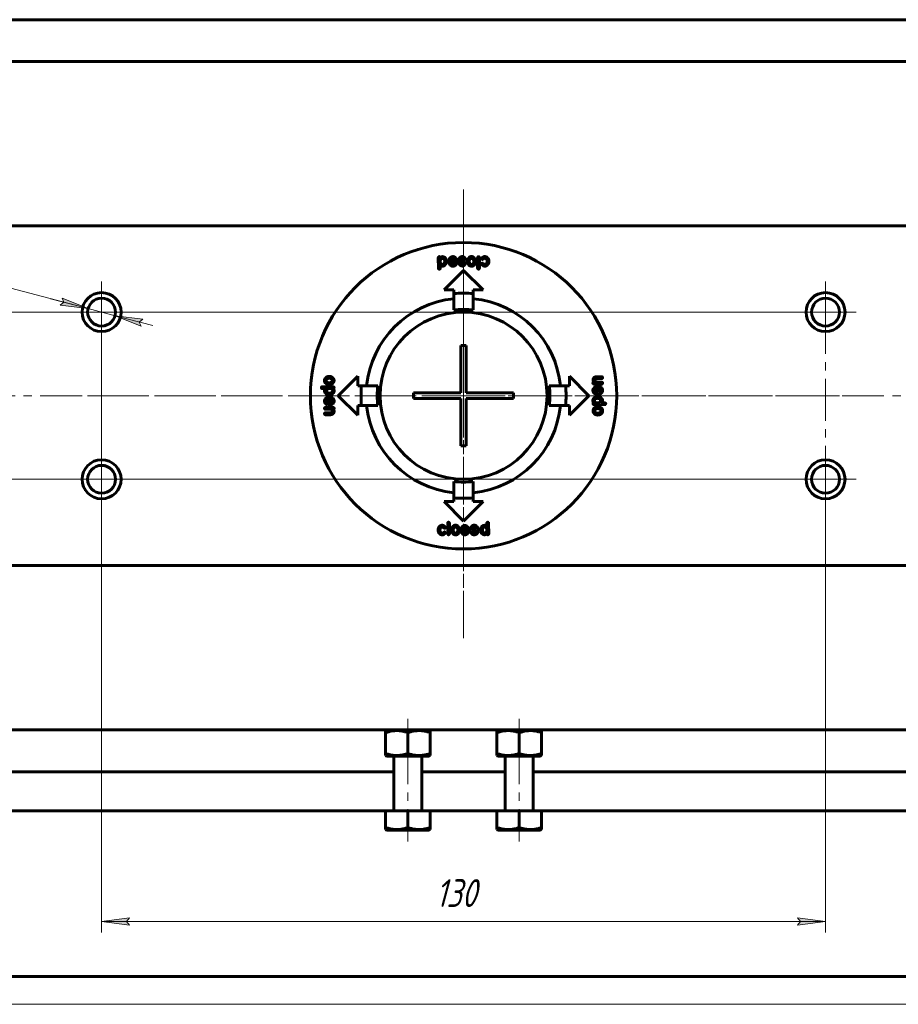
# Model space of a CAD drawing. Header units: millimetres. Extents: x 0 to 841, y 0 to 594.
# Tile 2 of 25: x 163 to 321, y 0 to 177. Entities that reach past the tile are written whole.
import ezdxf

# ---------------------------------------------------------------- set-up
doc = ezdxf.new("R2010")
doc.units = ezdxf.units.MM
for name, pattern in [('K5LT_AXLED', [12, 7.5, -1.5, 1.5, -1.5]), ('K5LT_BASIC', [0]), ('K5LT_THIN', [0])]:
    doc.linetypes.add(name, pattern=pattern)
doc.layers.add('Системный слой', color=7, linetype='Continuous')
doc.layers.add('Системный слой (1)', color=7, linetype='Continuous', true_color=0x6c6c6c)
doc.styles.add('KDIMTEXTSTYLE', font='txt', dxfattribs={"width": 0.96, "oblique": 15, "height": 5})
doc.styles.add('KTEXTSTYLE', font='txt', dxfattribs={"width": 0.96, "height": 5})
doc.dimstyles.new('KDIMSTYLE (1.00)', dxfattribs={"dimtxt": 5, "dimasz": 1, "dimexe": 2, "dimexo": 0, "dimgap": 1, "dimtad": 1, "dimtxsty": 'KDIMTEXTSTYLE', "dimsah": 1, "dimcen": 0, "dimdle": 1, "dimadec": 0, "dimazin": 0, "dimtfac": 0.667, "dimtmove": 0, "dimatfit": 3, "dimfxl": 1, "dimtvp": 1, "dimtolj": 1, "dimtzin": 0, "dimarcsym": 0})

# ---------------------------------------------------------------- blocks, each defined once
blk = doc.blocks.new('U35')
at = {"layer": 'Системный слой (1)', "color": 150, "linetype": 'K5LT_BASIC', "lineweight": 60, "true_color": 0x0080ff}
for p, q in [((248.99, 31.25), (252.79, 31.25)), ((252.79, 31.25), (256.59, 31.25))]:
    blk.add_line(p, q, dxfattribs=at)
blk = doc.blocks.new('U38')
at = {"layer": 'Системный слой (1)', "color": 150, "linetype": 'K5LT_BASIC', "lineweight": 60, "true_color": 0x0080ff}
for p, q in [((228.99, 44.55), (232.79, 44.55)), ((232.79, 44.55), (236.59, 44.55))]:
    blk.add_line(p, q, dxfattribs=at)
blk = doc.blocks.new('U39')
at = {"layer": 'Системный слой (1)', "color": 150, "linetype": 'K5LT_BASIC', "lineweight": 60, "true_color": 0x0080ff}
for p, q in [((248.99, 44.55), (252.79, 44.55)), ((252.79, 44.55), (256.59, 44.55))]:
    blk.add_line(p, q, dxfattribs=at)
blk = doc.blocks.new('U40')
at = {"layer": 'Системный слой (1)', "color": 150, "linetype": 'K5LT_BASIC', "lineweight": 60, "true_color": 0x0080ff}
for p, q in [((228.99, 31.25), (232.79, 31.25)), ((232.79, 31.25), (236.59, 31.25))]:
    blk.add_line(p, q, dxfattribs=at)
blk = doc.blocks.new('U41')
at = {"layer": 'Системный слой (1)', "color": 150, "linetype": 'K5LT_BASIC', "lineweight": 60, "true_color": 0x0080ff}
for p, q in [((228.79, 34.75), (122.39, 34.75)), ((248.79, 34.75), (236.79, 34.75)), ((363.19, 34.75), (256.79, 34.75))]:
    blk.add_line(p, q, dxfattribs=at)
blk = doc.blocks.new('U44')
at = {"layer": 'Системный слой (1)', "color": 150, "linetype": 'K5LT_BASIC', "lineweight": 60, "true_color": 0x0080ff}
for p, q in [((230.29, 41.75), (122.39, 41.75)), ((250.29, 41.75), (235.29, 41.75)), ((363.19, 41.75), (255.29, 41.75))]:
    blk.add_line(p, q, dxfattribs=at)
blk = doc.blocks.new('U51')
at = {"layer": 'Системный слой (1)', "color": 30, "linetype": 'K5LT_AXLED', "lineweight": 18, "true_color": 0xff8000}
for q in [(177.79, 126.25), (172.29, 94.25), (183.29, 94.25), (177.79, 88.75)]:
    blk.add_line((177.79, 94.25), q, dxfattribs=at)
blk = doc.blocks.new('U52')
at = {"layer": 'Системный слой (1)', "color": 30, "linetype": 'K5LT_AXLED', "lineweight": 18, "true_color": 0xff8000}
for q in [(177.79, 129.75), (172.29, 124.25), (259.79, 124.25), (177.79, 118.75)]:
    blk.add_line((177.79, 124.25), q, dxfattribs=at)
blk = doc.blocks.new('U53')
at = {"layer": 'Системный слой (1)', "color": 30, "linetype": 'K5LT_AXLED', "lineweight": 18, "true_color": 0xff8000}
for q in [(242.79, 146.25), (167.29, 109.25), (318.29, 109.25), (242.79, 65.75)]:
    blk.add_line((242.79, 109.25), q, dxfattribs=at)
blk = doc.blocks.new('U54')
at = {"layer": 'Системный слой (1)', "color": 30, "linetype": 'K5LT_AXLED', "lineweight": 18, "true_color": 0xff8000}
for q in [(307.79, 99.75), (225.79, 94.25), (313.29, 94.25), (307.79, 88.75)]:
    blk.add_line((307.79, 94.25), q, dxfattribs=at)
blk = doc.blocks.new('U55')
at = {"layer": 'Системный слой (1)', "color": 30, "linetype": 'K5LT_AXLED', "lineweight": 18, "true_color": 0xff8000}
for q in [(307.79, 129.75), (302.29, 124.25), (313.29, 124.25), (307.79, 92.25)]:
    blk.add_line((307.79, 124.25), q, dxfattribs=at)
blk = doc.blocks.new('D9')
at = {"layer": 'Системный слой (1)'}
for points in [[(175.37, 124.89), (170.7, 126.79), (171.02, 126.03), (170.37, 125.52)], [(184.56, 122.47), (185.21, 122.98), (180.21, 123.61), (184.88, 121.71)]]:
    blk.add_hatch(color=7, dxfattribs=at).paths.add_polyline_path(points)
at = {"layer": 'Системный слой (1)', "color": 7, "linetype": 'K5LT_THIN', "lineweight": 18}
for p, q in [((86.87, 148.15), (56.31, 148.15)), ((175.37, 124.89), (86.87, 148.15)), ((175.37, 124.89), (168.6, 126.67)), ((171.02, 126.03), (170.37, 125.52)), ((170.37, 125.52), (175.37, 124.89)), ((175.37, 124.89), (170.7, 126.79)), ((170.7, 126.79), (171.02, 126.03)), ((180.21, 123.61), (175.37, 124.89)), ((180.21, 123.61), (184.88, 121.71)), ((185.21, 122.98), (180.21, 123.61)), ((180.21, 123.61), (186.98, 121.83)), ((184.56, 122.47), (185.21, 122.98)), ((184.88, 121.71), (184.56, 122.47))]:
    blk.add_line(p, q, dxfattribs=at)
blk.add_wipeout([(58.31, 149.15), (58.31, 156.53), (83.81, 156.53), (83.81, 149.15)]).dxf.layer = 'Системный слой (1)'
at = {"layer": 'Системный слой (1)', "color": 7, "char_height": 5, "attachment_point": 1, "style": 'KTEXTSTYLE'}
for s, insert in [('\\fArial|b0|c204|p34;\\H5.0;\\W1.000;\\Q15;\\fGOST Type AU|b0|i0|c204|p34;\\Q15;\\W0.960;4 отв. ', (58.31, 155.74)), ('\\fArial|b0|c204|p34;\\H5.0;\\W1.000;\\Q15;\\fGOST Type AU|b0|i0|c204|p34;\\Q15;\\W0.960;M', (76.3, 155.74)), ('\\fArial|b0|c204|p34;\\H5.0;\\W1.000;\\Q15;\\fGOST Type AU|b0|i0|c204|p34;\\Q15;\\W0.960;5', (80.27, 155.74))]:
    blk.add_mtext(s, dxfattribs=dict(at, insert=insert))
blk = doc.blocks.new('KDIMARROW_01')
at = {"layer": 'Системный слой'}
blk.add_hatch(color=0, dxfattribs=at).paths.add_polyline_path([(0, 0), (-5, 0.66), (-4.5, 0), (-5, -0.66)])
at = {"layer": 'Системный слой', "color": 0, "linetype": 'K5LT_THIN', "lineweight": 18}
for p, q in [((-4.5, 0), (-5, 0.66)), ((-5, 0.66), (0, 0)), ((0, 0), (-5, -0.66)), ((-5, -0.66), (-4.5, 0))]:
    blk.add_line(p, q, dxfattribs=at)
at = {"layer": 'Системный слой (1)', "color": 0, "linetype": 'K5LT_THIN', "lineweight": 18}
blk.add_line((642.93, 279.59), (641.93, 279.59), dxfattribs=at)
blk = doc.blocks.new('D10')
at = {"layer": 'Системный слой (1)'}
for points in [[(80.15, 119.25), (79.49, 124.25), (78.83, 119.25), (79.49, 119.75)], [(79.49, 94.25), (80.15, 99.25), (79.49, 98.75), (78.83, 99.25)]]:
    blk.add_hatch(color=7, dxfattribs=at).paths.add_polyline_path(points)
at = {"layer": 'Системный слой (1)', "color": 7, "linetype": 'K5LT_THIN', "lineweight": 18}
for p, q in [((307.79, 124.25), (77.49, 124.25)), ((78.83, 119.25), (79.49, 124.25)), ((79.49, 124.25), (80.15, 119.25)), ((79.49, 124.25), (79.49, 94.25)), ((79.49, 119.75), (78.83, 119.25)), ((80.15, 119.25), (79.49, 119.75)), ((79.49, 94.25), (78.83, 99.25)), ((78.83, 99.25), (79.49, 98.75)), ((79.49, 98.75), (80.15, 99.25)), ((80.15, 99.25), (79.49, 94.25)), ((307.79, 94.25), (77.49, 94.25))]:
    blk.add_line(p, q, dxfattribs=at)
blk.add_wipeout([(78.49, 105.3), (71.11, 105.3), (71.11, 112.89), (78.49, 112.89)]).dxf.layer = 'Системный слой (1)'
at = {"layer": 'Системный слой (1)', "color": 7, "insert": (71.9, 105.3), "char_height": 5, "attachment_point": 1, "rotation": 90, "style": 'KTEXTSTYLE'}
blk.add_mtext('\\fArial|b0|c204|p34;\\H5.0;\\W1.000;\\Q15;\\fGOST Type AU|b0|i0|c204|p34;\\Q15;\\W0.960;30', dxfattribs=at)
blk = doc.blocks.new('D11')
at = {"layer": 'Системный слой (1)'}
for points in [[(177.79, 14.88), (182.79, 15.54), (182.29, 14.88), (182.79, 14.22)], [(307.79, 14.88), (302.79, 15.54), (303.29, 14.88), (302.79, 14.22)]]:
    blk.add_hatch(color=7, dxfattribs=at).paths.add_polyline_path(points)
at = {"layer": 'Системный слой (1)', "color": 7, "linetype": 'K5LT_THIN', "lineweight": 18}
for p, q in [((177.79, 94.25), (177.79, 12.88)), ((307.79, 94.25), (307.79, 12.88)), ((177.79, 14.88), (182.79, 15.54)), ((182.79, 14.22), (177.79, 14.88)), ((177.79, 14.88), (307.79, 14.88)), ((182.79, 15.54), (182.29, 14.88)), ((182.29, 14.88), (182.79, 14.22)), ((303.29, 14.88), (302.79, 15.54)), ((302.79, 15.54), (307.79, 14.88)), ((307.79, 14.88), (302.79, 14.22)), ((302.79, 14.22), (303.29, 14.88))]:
    blk.add_line(p, q, dxfattribs=at)
blk.add_wipeout([(237.78, 15.88), (237.78, 23.26), (247.4, 23.26), (247.4, 15.88)]).dxf.layer = 'Системный слой (1)'
at = {"layer": 'Системный слой (1)', "color": 7, "insert": (237.78, 22.47), "char_height": 5, "attachment_point": 1, "style": 'KTEXTSTYLE'}
blk.add_mtext('\\fArial|b0|c204|p34;\\H5.0;\\W1.000;\\Q15;\\fGOST Type AU|b0|i0|c204|p34;\\Q15;\\W0.960;130', dxfattribs=at)
blk = doc.blocks.new('U56')
at = {"layer": 'Системный слой (1)', "color": 30, "linetype": 'K5LT_AXLED', "lineweight": 18, "true_color": 0xff8000}
for q in [(242.79, 126.25), (225.79, 109.25), (259.79, 109.25), (242.79, 92.25)]:
    blk.add_line((242.79, 109.25), q, dxfattribs=at)
blk = doc.blocks.new('U97')
at = {"color": 150, "linetype": 'K5LT_BASIC', "lineweight": 60, "true_color": 0x0080ff}
blk.add_line((836, 5), (20, 5), dxfattribs=at)
at = {"color": 7, "linetype": 'K5LT_THIN', "lineweight": 18}
blk.add_line((841, 0), (0, 0), dxfattribs=at)

msp = doc.modelspace()

# ---------------------------------------------------------------- linework, layer by layer
at = {"layer": 'Системный слой (1)', "color": 150, "linetype": 'K5LT_BASIC', "lineweight": 60, "true_color": 0x0080ff}
for p, q in [((363.19, 176.75), (122.39, 176.75)), ((363.19, 169.25), (122.39, 169.25)), ((363.19, 139.75), (122.39, 139.75)), ((238.28, 132.11), (238.262, 134.02)), ((238.611, 132.643), (238.603, 132.625)), ((238.603, 132.625), (238.603, 132.11)), ((238.611, 133.28), (238.611, 133.418)), ((239.405, 133.427), (239.405, 133.375)), ((239.745, 133.392), (239.745, 133.366)), ((240.185, 133.111), (240.159, 133.321)), ((240.246, 133.792), (240.246, 133.809)), ((240.42, 133.662), (240.377, 133.662)), ((240.43, 133.495), (241.248, 133.504)), ((240.499, 133.147), (240.508, 133.164)), ((240.926, 132.807), (240.857, 132.807)), ((241.248, 133.164), (241.24, 133.121)), ((241.248, 133.504), (241.248, 133.513)), ((242.011, 132.884), (242.011, 132.937)), ((242.133, 133.033), (242.16, 133.033)), ((242.274, 133.731), (242.274, 133.686)), ((242.778, 132.964), (242.778, 132.98)), ((242.996, 133.678), (242.953, 133.678)), ((243.102, 133.015), (243.102, 132.919)), ((243.489, 133.38), (243.479, 133.423)), ((244.177, 133.903), (244.265, 133.903)), ((245.325, 132.129), (245.325, 134.063)), ((245.639, 134.047), (245.639, 132.155)), ((246.036, 132.874), (246.036, 132.901)), ((246.219, 133.711), (246.185, 133.711)), ((246.55, 134.225), (246.638, 134.225)), ((246.691, 133.92), (246.603, 133.92)), ((246.603, 132.822), (246.656, 132.822)), ((239.29, 128.25), (242.79, 131.75)), ((240.857, 132.484), (240.804, 132.484)), ((242.79, 131.75), (246.29, 128.25)), ((246.664, 132.507), (246.568, 132.507)), ((241.04, 128.25), (239.29, 128.25)), ((241.04, 127.581), (241.04, 128.25)), ((241.04, 124.651), (241.04, 127.581)), ((244.54, 128.25), (244.54, 127.581)), ((246.29, 128.25), (244.54, 128.25)), ((244.54, 127.581), (244.54, 124.651)), ((242.29, 118.25), (242.29, 109.75)), ((243.29, 118.25), (242.29, 118.25)), ((243.29, 109.75), (243.29, 118.25)), ((218.136, 111.927), (218.136, 112.015)), ((220.29, 109.25), (223.79, 112.75)), ((223.79, 112.75), (223.79, 111)), ((261.79, 111), (261.79, 112.75)), ((261.79, 112.75), (265.29, 109.25)), ((266.032, 111.472), (266.032, 111.533)), ((266.041, 112.013), (266.041, 112.109)), ((266.153, 111.672), (266.163, 111.672)), ((266.163, 111.672), (266.163, 111.691)), ((266.659, 111.672), (267.575, 111.681)), ((266.72, 112.658), (267.583, 112.666)), ((267.583, 112.317), (267.392, 112.317)), ((267.757, 111.515), (267.757, 111.507)), ((217.255, 110.684), (217.255, 110.692)), ((217.404, 110.849), (219.4, 110.857)), ((217.84, 110.526), (217.508, 110.526)), ((217.822, 110.082), (217.822, 110.108)), ((217.883, 110.535), (217.84, 110.526)), ((218.186, 110.116), (218.186, 110.151)), ((218.659, 111.239), (218.616, 111.229)), ((218.735, 110.535), (218.805, 110.535)), ((219.4, 110.545), (219.4, 110.535)), ((219.53, 110.753), (219.53, 110.684)), ((223.79, 111), (224.459, 111)), ((224.459, 111), (227.389, 111)), ((242.29, 109.75), (233.79, 109.75)), ((233.79, 109.75), (233.79, 108.75)), ((251.79, 109.75), (243.29, 109.75)), ((251.79, 108.75), (251.79, 109.75)), ((258.191, 111), (261.12, 111)), ((261.12, 111), (261.79, 111)), ((266.024, 110.224), (266.024, 110.277)), ((267.61, 111.342), (266.188, 111.342)), ((266.346, 110.154), (266.346, 110.224)), ((266.651, 110.895), (266.861, 110.922)), ((266.704, 109.832), (266.661, 109.84)), ((266.687, 110.581), (266.704, 110.573)), ((267.034, 110.65), (267.044, 109.832)), ((267.044, 109.832), (267.053, 109.832)), ((267.201, 110.66), (267.201, 110.703)), ((267.332, 110.834), (267.349, 110.834)), ((218.378, 107.839), (218.378, 107.796)), ((218.535, 108.668), (218.527, 108.668)), ((218.545, 107.849), (218.535, 108.668)), ((218.728, 109.402), (218.598, 109.402)), ((218.869, 109.42), (218.728, 109.402)), ((218.876, 108.668), (218.919, 108.659)), ((218.892, 107.919), (218.876, 107.927)), ((219.233, 108.345), (219.233, 108.276)), ((219.555, 108.276), (219.555, 108.223)), ((223.79, 105.75), (220.29, 109.25)), ((233.79, 108.75), (242.29, 108.75)), ((242.29, 108.75), (242.29, 100.25)), ((243.29, 108.75), (251.79, 108.75)), ((243.29, 100.25), (243.29, 108.75)), ((265.29, 109.25), (261.79, 105.75)), ((266.179, 107.955), (266.179, 107.965)), ((266.71, 109.079), (266.851, 109.098)), ((266.844, 107.965), (266.775, 107.965)), ((266.851, 109.098), (266.981, 109.098)), ((267.393, 108.383), (267.393, 108.349)), ((267.696, 107.965), (267.739, 107.973)), ((267.739, 107.973), (268.071, 107.973)), ((267.757, 108.418), (267.757, 108.392)), ((217.822, 106.984), (217.822, 106.993)), ((217.969, 107.158), (219.392, 107.158)), ((217.996, 106.182), (218.188, 106.182)), ((218.92, 106.827), (218.004, 106.819)), ((218.247, 107.666), (218.231, 107.666)), ((218.929, 107.604), (218.719, 107.578)), ((219.426, 106.827), (219.416, 106.827)), ((219.416, 106.827), (219.416, 106.809)), ((219.539, 106.487), (219.539, 106.391)), ((219.547, 107.027), (219.547, 106.966)), ((224.459, 107.5), (223.79, 107.5)), ((223.79, 107.5), (223.79, 105.75)), ((227.389, 107.5), (224.459, 107.5)), ((261.12, 107.5), (258.191, 107.5)), ((261.79, 107.5), (261.12, 107.5)), ((261.79, 105.75), (261.79, 107.5)), ((266.049, 107.747), (266.049, 107.816)), ((268.175, 107.651), (266.179, 107.642)), ((266.92, 107.26), (266.963, 107.27)), ((267.443, 106.573), (267.443, 106.485)), ((268.324, 107.816), (268.324, 107.808)), ((218.859, 105.842), (217.996, 105.833)), ((242.29, 100.25), (243.29, 100.25)), ((241.04, 90.919), (241.04, 93.849)), ((244.54, 93.849), (244.54, 90.919)), ((242.79, 86.75), (239.29, 90.25)), ((239.29, 90.25), (241.04, 90.25)), ((241.04, 90.25), (241.04, 90.919)), ((246.29, 90.25), (242.79, 86.75)), ((244.54, 90.919), (244.54, 90.25)), ((244.54, 90.25), (246.29, 90.25)), ((238.915, 85.992), (239.011, 85.992)), ((238.976, 85.678), (238.923, 85.678)), ((239.544, 85.625), (239.544, 85.599)), ((239.94, 84.453), (239.94, 86.345)), ((240.255, 86.371), (240.255, 84.436)), ((242.09, 85.119), (242.1, 85.076)), ((242.477, 85.485), (242.477, 85.581)), ((242.801, 85.536), (242.801, 85.519)), ((243.446, 85.466), (243.42, 85.466)), ((243.568, 85.615), (243.568, 85.562)), ((244.331, 85.336), (244.339, 85.379)), ((245.149, 85.005), (244.331, 84.995)), ((244.331, 84.995), (244.331, 84.987)), ((244.653, 85.693), (244.723, 85.693)), ((244.723, 86.015), (244.776, 86.015)), ((245.08, 85.352), (245.072, 85.336)), ((245.394, 85.389), (245.421, 85.179)), ((245.834, 85.108), (245.834, 85.134)), ((246.175, 85.073), (246.175, 85.124)), ((246.968, 85.857), (246.977, 85.875)), ((246.968, 85.22), (246.968, 85.081)), ((246.977, 85.875), (246.977, 86.389)), ((247.299, 86.389), (247.317, 84.479)), ((238.889, 84.58), (238.976, 84.58)), ((239.029, 84.274), (238.942, 84.274)), ((239.36, 84.788), (239.395, 84.788)), ((241.402, 84.597), (241.315, 84.597)), ((242.583, 84.822), (242.626, 84.822)), ((243.306, 84.769), (243.306, 84.813)), ((245.159, 84.838), (245.202, 84.838)), ((245.333, 84.707), (245.333, 84.691)), ((363.19, 78.75), (122.39, 78.75)), ((363.19, 49.25), (122.39, 49.25)), ((228.99, 49.25), (228.79, 49.134)), ((228.79, 48.777), (228.79, 49.134)), ((228.79, 48.777), (228.79, 45.023)), ((232.79, 48.777), (232.79, 45.023)), ((236.59, 49.25), (236.79, 49.134)), ((236.79, 49.134), (236.79, 48.777)), ((236.79, 48.777), (236.79, 45.023)), ((248.99, 49.25), (248.79, 49.134)), ((248.79, 48.777), (248.79, 49.134)), ((248.79, 48.777), (248.79, 45.023)), ((252.79, 48.777), (252.79, 45.023)), ((256.59, 49.25), (256.79, 49.134)), ((256.79, 49.134), (256.79, 48.777)), ((256.79, 48.777), (256.79, 45.023)), ((228.79, 44.665), (228.79, 45.023)), ((228.79, 44.665), (228.99, 44.55)), ((230.29, 34.95), (230.29, 44.55)), ((235.29, 34.95), (235.29, 44.55)), ((236.79, 44.665), (236.59, 44.55)), ((236.79, 45.023), (236.79, 44.665)), ((248.79, 44.665), (248.79, 45.023)), ((248.79, 44.665), (248.99, 44.55)), ((250.29, 34.95), (250.29, 44.55)), ((255.29, 34.95), (255.29, 44.55)), ((256.79, 44.665), (256.59, 44.55)), ((256.79, 45.023), (256.79, 44.665)), ((228.79, 34.75), (228.79, 31.723)), ((232.79, 34.75), (228.79, 34.75)), ((236.79, 34.75), (232.79, 34.75)), ((232.79, 34.75), (232.79, 31.723)), ((236.79, 34.75), (236.79, 31.723)), ((252.79, 34.75), (248.79, 34.75)), ((248.79, 34.75), (248.79, 31.723)), ((252.79, 34.75), (252.79, 31.723)), ((256.79, 34.75), (252.79, 34.75)), ((256.79, 34.75), (256.79, 31.723)), ((228.79, 31.365), (228.79, 31.723)), ((228.79, 31.365), (228.99, 31.25)), ((236.79, 31.365), (236.59, 31.25)), ((236.79, 31.723), (236.79, 31.365)), ((248.79, 31.365), (248.79, 31.723)), ((248.79, 31.365), (248.99, 31.25)), ((256.79, 31.365), (256.59, 31.25)), ((256.79, 31.723), (256.79, 31.365))]:
    msp.add_line(p, q, dxfattribs=at)
at = {"layer": 'Системный слой (1)', "color": 30, "linetype": 'K5LT_AXLED', "lineweight": 18, "true_color": 0xff8000}
for p, q in [((242.79, 146.25), (242.79, 65.75)), ((307.79, 124.25), (177.79, 124.25)), ((106.79, 109.25), (378.79, 109.25)), ((177.79, 94.25), (307.79, 94.25)), ((232.79, 51.25), (232.79, 46.777)), ((252.79, 51.25), (252.79, 46.777)), ((232.79, 47.023), (232.79, 32.75)), ((252.79, 47.023), (252.79, 32.75)), ((232.79, 33.723), (232.79, 29.25)), ((252.79, 33.723), (252.79, 29.25))]:
    msp.add_line(p, q, dxfattribs=at)
at = {"layer": 'Системный слой (1)', "color": 150, "linetype": 'K5LT_BASIC', "lineweight": 60, "true_color": 0x0080ff}
for centre, radius in [((242.79, 109.25), 27.5), ((177.79, 124.25), 3.5), ((307.79, 124.25), 3.5), ((177.79, 124.25), 2.5), ((307.79, 124.25), 2.5), ((242.79, 109.25), 15), ((177.79, 94.25), 3.5), ((307.79, 94.25), 3.5), ((177.79, 94.25), 2.5), ((307.79, 94.25), 2.5)]:
    msp.add_circle(centre, radius, dxfattribs=at)
for centre, radius, start, end in [((242.79, 109.25), 18.414, 84.54665, 95.45335), ((242.79, 109.25), 17.5, 95.73917, 174.26083), ((242.79, 109.25), 17.5, 5.73917, 84.26083), ((242.79, 109.25), 15.5, 83.5173, 96.4827), ((242.79, 109.25), 18.414, 174.54665, 185.45335), ((242.79, 109.25), 15.5, 173.5173, 186.4827), ((242.79, 109.25), 15.5, 353.5173, 6.4827), ((242.79, 109.25), 18.414, 354.54665, 5.45335), ((242.79, 109.25), 17.5, 185.73917, 264.26083), ((242.79, 109.25), 17.5, 275.73917, 354.26083), ((242.79, 109.25), 15.5, 263.5173, 276.4827), ((242.79, 109.25), 18.414, 264.54665, 275.45335), ((230.09, 34.95), 0.2, 270, 0), ((235.49, 34.95), 0.2, 180, 270), ((250.09, 34.95), 0.2, 270, 0), ((255.49, 34.95), 0.2, 180, 270)]:
    msp.add_arc(centre, radius, start, end, dxfattribs=at)
for points in [[(238.427, 134.204), (238.262, 134.204), (238.262, 134.02)], [(238.437, 134.212), (238.427, 134.212), (238.427, 134.204)], [(238.611, 134.063), (238.535, 134.212), (238.437, 134.212)], [(239.013, 134.212), (238.781, 134.194), (238.611, 134.063)], [(239.056, 133.89), (238.674, 133.89), (238.611, 133.418)], [(238.611, 133.28), (238.611, 133.056), (238.803, 132.904)], [(238.611, 132.643), (238.761, 132.535), (238.942, 132.512)], [(238.803, 132.904), (238.87, 132.851), (238.986, 132.825)], [(238.942, 132.512), (239.256, 132.512), (239.431, 132.643)], [(238.986, 132.825), (239.332, 132.825), (239.396, 133.28)], [(239.448, 134.055), (239.236, 134.212), (239.013, 134.212)], [(239.205, 133.829), (239.11, 133.89), (239.056, 133.89)], [(239.405, 133.427), (239.405, 133.662), (239.205, 133.829)], [(239.396, 133.28), (239.405, 133.28), (239.405, 133.375)], [(239.431, 132.643), (239.745, 132.939), (239.745, 133.366)], [(239.745, 133.392), (239.745, 133.792), (239.448, 134.055)], [(240.43, 133.495), (240.159, 133.495), (240.159, 133.321)], [(240.185, 133.111), (240.251, 132.855), (240.438, 132.658)], [(240.438, 134.08), (240.246, 133.928), (240.246, 133.809)], [(240.246, 133.792), (240.268, 133.683), (240.377, 133.662)], [(240.42, 133.662), (240.465, 133.662), (240.542, 133.739)], [(240.909, 134.219), (240.605, 134.219), (240.438, 134.08)], [(240.438, 132.658), (240.671, 132.484), (240.804, 132.484)], [(240.499, 133.147), (240.613, 132.807), (240.857, 132.807)], [(241.222, 133.172), (241.025, 133.172), (240.508, 133.164)], [(240.542, 133.739), (240.653, 133.905), (240.865, 133.905)], [(240.857, 132.484), (241.078, 132.484), (241.267, 132.607)], [(240.865, 133.905), (241.154, 133.905), (241.248, 133.513)], [(241.528, 133.748), (241.285, 134.219), (240.909, 134.219)], [(240.926, 132.807), (241.118, 132.807), (241.24, 133.121)], [(241.248, 133.164), (241.232, 133.172), (241.222, 133.172)], [(241.267, 132.607), (241.597, 132.888), (241.597, 133.347)], [(241.597, 133.347), (241.581, 133.529), (241.528, 133.748)], [(242.203, 134.141), (241.941, 133.956), (241.941, 133.705)], [(241.941, 133.705), (241.941, 133.579), (242.021, 133.46)], [(242.133, 133.033), (242.064, 133.033), (242.011, 132.937)], [(242.011, 132.884), (242.08, 132.593), (242.561, 132.527)], [(242.021, 133.46), (242.1, 133.309), (242.527, 133.199)], [(242.386, 132.884), (242.234, 133.033), (242.16, 133.033)], [(242.57, 134.227), (242.416, 134.227), (242.203, 134.141)], [(242.274, 133.731), (242.274, 133.883), (242.543, 133.923)], [(242.657, 133.495), (242.274, 133.562), (242.274, 133.686)], [(242.57, 132.841), (242.482, 132.841), (242.386, 132.884)], [(242.527, 133.199), (242.778, 133.141), (242.778, 132.98)], [(242.543, 133.923), (242.714, 133.89), (242.788, 133.827)], [(243.031, 134.009), (242.798, 134.227), (242.57, 134.227)], [(242.778, 132.964), (242.732, 132.841), (242.57, 132.841)], [(243.102, 133.015), (243.102, 133.331), (242.657, 133.495)], [(242.709, 132.535), (242.841, 132.578), (242.919, 132.641)], [(242.788, 133.827), (242.889, 133.678), (242.953, 133.678)], [(242.919, 132.641), (243.064, 132.745), (243.102, 132.919)], [(242.996, 133.678), (243.094, 133.678), (243.127, 133.827)], [(243.127, 133.827), (243.127, 133.89), (243.031, 134.009)], [(243.777, 134.078), (243.479, 133.764), (243.479, 133.423)], [(243.489, 133.38), (243.479, 133.38), (243.479, 133.372)], [(243.479, 133.372), (243.479, 133.359), (243.506, 133.162)], [(243.506, 133.162), (243.688, 132.499), (244.238, 132.499)], [(244.222, 134.234), (243.972, 134.234), (243.777, 134.078)], [(243.838, 133.572), (243.82, 133.447), (243.812, 133.423)], [(243.812, 133.423), (243.812, 133.022), (244.091, 132.856)], [(244.177, 133.903), (243.965, 133.903), (243.838, 133.572)], [(244.091, 132.856), (244.177, 132.822), (244.246, 132.822)], [(244.832, 133.877), (244.584, 134.234), (244.222, 134.234)], [(244.238, 132.499), (244.4, 132.499), (244.561, 132.578)], [(244.246, 132.822), (244.495, 132.822), (244.605, 133.162)], [(244.63, 133.328), (244.63, 133.815), (244.265, 133.903)], [(244.561, 132.578), (244.963, 132.845), (244.963, 133.328)], [(244.605, 133.162), (244.63, 133.23), (244.63, 133.328)], [(244.963, 133.328), (244.963, 133.64), (244.832, 133.877)], [(245.473, 134.212), (245.363, 134.212), (245.325, 134.063)], [(245.639, 134.047), (245.639, 134.184), (245.473, 134.212)], [(246.193, 133.048), (246.036, 133.028), (246.036, 132.901)], [(246.036, 132.874), (246.036, 132.779), (246.246, 132.621)], [(246.228, 134.103), (246.046, 133.951), (246.046, 133.86)], [(246.046, 133.86), (246.08, 133.711), (246.185, 133.711)], [(246.446, 132.856), (246.254, 133.048), (246.193, 133.048)], [(246.219, 133.711), (246.256, 133.711), (246.307, 133.754)], [(246.55, 134.225), (246.414, 134.225), (246.228, 134.103)], [(246.246, 132.621), (246.385, 132.53), (246.568, 132.507)], [(246.307, 133.754), (246.451, 133.92), (246.603, 133.92)], [(246.603, 132.822), (246.547, 132.822), (246.446, 132.856)], [(246.978, 134.138), (246.748, 134.225), (246.638, 134.225)], [(247.021, 133.309), (246.939, 132.822), (246.656, 132.822)], [(246.664, 132.507), (246.816, 132.507), (246.987, 132.613)], [(246.691, 133.92), (247.03, 133.791), (247.03, 133.38)], [(247.352, 133.328), (247.352, 133.911), (246.978, 134.138)], [(246.987, 132.613), (247.352, 132.891), (247.352, 133.328)], [(247.03, 133.38), (247.021, 133.346), (247.021, 133.309)], [(238.28, 132.11), (238.28, 131.998), (238.427, 131.963)], [(238.427, 131.963), (238.603, 131.988), (238.603, 132.11)], [(242.561, 132.527), (242.657, 132.524), (242.709, 132.535)], [(245.325, 132.129), (245.325, 131.988), (245.49, 131.963)], [(245.49, 131.963), (245.639, 131.986), (245.639, 132.155)], [(218.163, 112.582), (217.806, 112.334), (217.806, 111.972)], [(217.806, 111.972), (217.806, 111.722), (217.961, 111.527)], [(217.961, 111.527), (218.275, 111.229), (218.616, 111.229)], [(218.712, 112.38), (218.224, 112.38), (218.136, 112.015)], [(218.136, 111.927), (218.136, 111.715), (218.467, 111.588)], [(218.712, 112.713), (218.399, 112.713), (218.163, 112.582)], [(218.467, 111.588), (218.593, 111.57), (218.616, 111.562)], [(218.616, 111.562), (219.018, 111.562), (219.183, 111.841)], [(219.461, 112.311), (219.195, 112.713), (218.712, 112.713)], [(218.877, 112.355), (218.809, 112.38), (218.712, 112.38)], [(219.218, 111.997), (219.218, 112.245), (218.877, 112.355)], [(218.877, 111.256), (219.54, 111.438), (219.54, 111.988)], [(219.183, 111.841), (219.218, 111.927), (219.218, 111.997)], [(219.54, 111.988), (219.54, 112.15), (219.461, 112.311)], [(266.153, 111.672), (266.032, 111.615), (266.032, 111.533)], [(266.032, 111.472), (266.088, 111.342), (266.188, 111.342)], [(266.284, 112.554), (266.041, 112.344), (266.041, 112.109)], [(266.041, 112.013), (266.041, 111.868), (266.163, 111.691)], [(266.72, 112.658), (266.48, 112.658), (266.284, 112.554)], [(266.363, 112.056), (266.363, 112.205), (266.485, 112.274)], [(266.52, 111.725), (266.363, 111.907), (266.363, 112.056)], [(266.485, 112.274), (266.485, 112.317), (267.392, 112.317)], [(266.659, 111.672), (266.563, 111.672), (266.52, 111.725)], [(267.757, 111.515), (267.757, 111.666), (267.575, 111.681)], [(267.757, 112.483), (267.734, 112.666), (267.583, 112.666)], [(267.583, 112.317), (267.757, 112.36), (267.757, 112.483)], [(267.61, 111.342), (267.683, 111.342), (267.749, 111.446)], [(267.749, 111.446), (267.757, 111.464), (267.757, 111.507)], [(217.404, 110.849), (217.291, 110.849), (217.255, 110.692)], [(217.255, 110.684), (217.255, 110.662), (217.282, 110.606)], [(217.282, 110.606), (217.333, 110.526), (217.508, 110.526)], [(217.953, 110.526), (217.822, 110.354), (217.822, 110.108)], [(217.822, 110.082), (217.822, 109.868), (218.014, 109.647)], [(217.883, 110.535), (217.883, 110.526), (217.953, 110.526)], [(218.014, 109.647), (218.338, 109.402), (218.598, 109.402)], [(218.394, 110.457), (218.186, 110.311), (218.186, 110.151)], [(218.186, 110.116), (218.186, 109.804), (218.639, 109.716)], [(218.735, 110.535), (218.53, 110.518), (218.394, 110.457)], [(218.639, 109.716), (219.139, 109.716), (219.276, 109.996)], [(218.659, 111.239), (218.659, 111.229), (218.667, 111.229)], [(218.667, 111.229), (218.68, 111.229), (218.877, 111.256)], [(219.292, 110.126), (219.292, 110.46), (218.805, 110.535)], [(218.869, 109.42), (219.134, 109.485), (219.304, 109.594)], [(219.276, 109.996), (219.292, 110.098), (219.292, 110.126)], [(219.304, 109.594), (219.567, 109.839), (219.567, 110.126)], [(219.53, 110.753), (219.463, 110.857), (219.4, 110.857)], [(219.4, 110.545), (219.506, 110.545), (219.53, 110.684)], [(219.567, 110.126), (219.567, 110.349), (219.4, 110.535)], [(266.198, 110.642), (266.024, 110.409), (266.024, 110.277)], [(266.024, 110.224), (266.024, 110.002), (266.146, 109.814)], [(266.146, 109.814), (266.427, 109.483), (266.887, 109.483)], [(266.651, 110.895), (266.394, 110.829), (266.198, 110.642)], [(266.687, 110.581), (266.346, 110.467), (266.346, 110.224)], [(266.346, 110.154), (266.346, 109.963), (266.661, 109.84)], [(266.712, 109.858), (266.712, 110.055), (266.704, 110.573)], [(266.704, 109.832), (266.712, 109.848), (266.712, 109.858)], [(267.034, 110.65), (267.034, 110.922), (266.861, 110.922)], [(267.444, 110.216), (267.444, 109.926), (267.053, 109.832)], [(267.332, 110.834), (267.223, 110.813), (267.201, 110.703)], [(267.201, 110.66), (267.201, 110.616), (267.279, 110.538)], [(267.279, 110.538), (267.444, 110.427), (267.444, 110.216)], [(267.287, 109.552), (267.759, 109.796), (267.759, 110.171)], [(267.62, 110.642), (267.468, 110.834), (267.349, 110.834)], [(267.759, 110.171), (267.759, 110.475), (267.62, 110.642)], [(218.292, 108.947), (217.821, 108.704), (217.821, 108.329)], [(217.821, 108.329), (217.821, 108.024), (217.959, 107.857)], [(217.959, 107.857), (218.112, 107.666), (218.231, 107.666)], [(218.135, 108.284), (218.135, 108.573), (218.527, 108.668)], [(218.3, 107.962), (218.135, 108.072), (218.135, 108.284)], [(218.692, 109.017), (218.51, 109), (218.292, 108.947)], [(218.378, 107.839), (218.378, 107.884), (218.3, 107.962)], [(218.545, 107.849), (218.545, 107.578), (218.719, 107.578)], [(219.433, 108.686), (219.152, 109.017), (218.692, 109.017)], [(218.876, 108.668), (218.867, 108.651), (218.867, 108.641)], [(218.867, 108.641), (218.867, 108.444), (218.876, 107.927)], [(218.892, 107.919), (219.233, 108.033), (219.233, 108.276)], [(219.233, 108.345), (219.233, 108.537), (218.919, 108.659)], [(218.929, 107.604), (219.185, 107.671), (219.382, 107.857)], [(219.382, 107.857), (219.555, 108.091), (219.555, 108.223)], [(219.555, 108.276), (219.555, 108.497), (219.433, 108.686)], [(266.275, 108.906), (266.012, 108.661), (266.012, 108.373)], [(266.012, 108.373), (266.012, 108.15), (266.179, 107.965)], [(266.179, 107.955), (266.074, 107.955), (266.049, 107.816)], [(266.71, 109.079), (266.446, 109.015), (266.275, 108.906)], [(266.303, 108.504), (266.287, 108.401), (266.287, 108.373)], [(266.287, 108.373), (266.287, 108.039), (266.775, 107.965)], [(266.94, 108.783), (266.441, 108.783), (266.303, 108.504)], [(266.844, 107.965), (267.049, 107.981), (267.185, 108.043)], [(266.887, 109.483), (267.069, 109.5), (267.287, 109.552)], [(267.393, 108.383), (267.393, 108.696), (266.94, 108.783)], [(267.565, 108.853), (267.241, 109.098), (266.981, 109.098)], [(267.185, 108.043), (267.393, 108.188), (267.393, 108.349)], [(267.757, 108.418), (267.757, 108.631), (267.565, 108.853)], [(267.626, 107.973), (267.757, 108.145), (267.757, 108.392)], [(267.696, 107.965), (267.696, 107.973), (267.626, 107.973)], [(268.298, 107.894), (268.246, 107.973), (268.071, 107.973)], [(268.324, 107.816), (268.324, 107.838), (268.298, 107.894)], [(217.831, 107.054), (217.822, 107.036), (217.822, 106.993)], [(217.822, 106.984), (217.822, 106.834), (218.004, 106.819)], [(217.996, 106.182), (217.822, 106.139), (217.822, 106.017)], [(217.969, 107.158), (217.897, 107.158), (217.831, 107.054)], [(219.094, 106.225), (219.094, 106.182), (218.188, 106.182)], [(218.247, 107.666), (218.356, 107.687), (218.378, 107.796)], [(218.92, 106.827), (219.016, 106.827), (219.059, 106.774)], [(219.059, 106.774), (219.216, 106.592), (219.216, 106.444)], [(219.216, 106.444), (219.216, 106.295), (219.094, 106.225)], [(219.296, 105.946), (219.539, 106.156), (219.539, 106.391)], [(219.547, 107.027), (219.491, 107.158), (219.392, 107.158)], [(219.539, 106.487), (219.539, 106.632), (219.416, 106.809)], [(219.426, 106.827), (219.547, 106.885), (219.547, 106.966)], [(266.702, 107.244), (266.039, 107.062), (266.039, 106.511)], [(266.039, 106.511), (266.039, 106.349), (266.118, 106.189)], [(266.049, 107.747), (266.117, 107.642), (266.179, 107.642)], [(266.118, 106.189), (266.384, 105.787), (266.867, 105.787)], [(266.396, 106.659), (266.361, 106.573), (266.361, 106.503)], [(266.361, 106.503), (266.361, 106.255), (266.702, 106.144)], [(266.963, 106.938), (266.561, 106.938), (266.396, 106.659)], [(266.912, 107.27), (266.899, 107.27), (266.702, 107.244)], [(266.702, 106.144), (266.77, 106.119), (266.867, 106.119)], [(266.867, 106.119), (267.355, 106.119), (267.443, 106.485)], [(266.92, 107.26), (266.92, 107.27), (266.912, 107.27)], [(267.618, 106.973), (267.304, 107.27), (266.963, 107.27)], [(267.112, 106.912), (266.986, 106.93), (266.963, 106.938)], [(267.443, 106.573), (267.443, 106.784), (267.112, 106.912)], [(267.416, 105.918), (267.774, 106.166), (267.774, 106.528)], [(267.774, 106.528), (267.774, 106.778), (267.618, 106.973)], [(268.175, 107.651), (268.288, 107.651), (268.324, 107.808)], [(217.822, 106.017), (217.845, 105.833), (217.996, 105.833)], [(218.859, 105.842), (219.099, 105.842), (219.296, 105.946)], [(266.867, 105.787), (267.18, 105.787), (267.416, 105.918)], [(238.593, 85.886), (238.227, 85.609), (238.227, 85.172)], [(238.227, 85.172), (238.227, 84.588), (238.601, 84.362)], [(238.55, 85.119), (238.558, 85.154), (238.558, 85.19)], [(238.889, 84.58), (238.55, 84.709), (238.55, 85.119)], [(238.558, 85.19), (238.641, 85.678), (238.923, 85.678)], [(238.915, 85.992), (238.763, 85.992), (238.593, 85.886)], [(238.976, 85.678), (239.033, 85.678), (239.133, 85.643)], [(239.334, 85.878), (239.195, 85.969), (239.011, 85.992)], [(239.133, 85.643), (239.325, 85.452), (239.386, 85.452)], [(239.544, 85.625), (239.544, 85.721), (239.334, 85.878)], [(239.386, 85.452), (239.544, 85.471), (239.544, 85.599)], [(240.089, 86.536), (239.94, 86.513), (239.94, 86.345)], [(240.255, 86.371), (240.255, 86.512), (240.089, 86.536)], [(241.019, 85.921), (240.617, 85.655), (240.617, 85.172)], [(240.617, 85.172), (240.617, 84.86), (240.747, 84.623)], [(240.974, 85.337), (240.949, 85.27), (240.949, 85.172)], [(240.949, 85.172), (240.949, 84.684), (241.315, 84.597)], [(241.333, 85.678), (241.085, 85.678), (240.974, 85.337)], [(241.341, 86.001), (241.179, 86.001), (241.019, 85.921)], [(241.488, 85.643), (241.402, 85.678), (241.333, 85.678)], [(242.074, 85.337), (241.892, 86.001), (241.341, 86.001)], [(241.402, 84.597), (241.614, 84.597), (241.741, 84.927)], [(241.768, 85.076), (241.768, 85.478), (241.488, 85.643)], [(241.741, 84.927), (241.759, 85.053), (241.768, 85.076)], [(241.802, 84.421), (242.1, 84.736), (242.1, 85.076)], [(242.1, 85.127), (242.1, 85.141), (242.074, 85.337)], [(242.09, 85.119), (242.1, 85.119), (242.1, 85.127)], [(242.661, 85.858), (242.515, 85.754), (242.477, 85.581)], [(242.477, 85.485), (242.477, 85.169), (242.922, 85.005)], [(242.871, 85.964), (242.738, 85.921), (242.661, 85.858)], [(242.801, 85.536), (242.848, 85.658), (243.01, 85.658)], [(243.053, 85.301), (242.801, 85.359), (242.801, 85.519)], [(243.018, 85.972), (242.922, 85.976), (242.871, 85.964)], [(242.922, 85.005), (243.306, 84.937), (243.306, 84.813)], [(243.01, 85.658), (243.097, 85.658), (243.193, 85.615)], [(243.568, 85.615), (243.499, 85.906), (243.018, 85.972)], [(243.559, 85.04), (243.479, 85.19), (243.053, 85.301)], [(243.193, 85.615), (243.345, 85.466), (243.42, 85.466)], [(243.446, 85.466), (243.516, 85.466), (243.568, 85.562)], [(243.638, 84.795), (243.638, 84.921), (243.559, 85.04)], [(244.313, 85.893), (243.982, 85.612), (243.982, 85.152)], [(243.982, 85.152), (243.998, 84.97), (244.051, 84.752)], [(244.723, 86.015), (244.501, 86.015), (244.313, 85.893)], [(244.331, 85.336), (244.347, 85.328), (244.357, 85.328)], [(244.714, 84.595), (244.425, 84.595), (244.331, 84.987)], [(244.653, 85.693), (244.461, 85.693), (244.339, 85.379)], [(244.357, 85.328), (244.554, 85.328), (245.072, 85.336)], [(245.08, 85.352), (244.966, 85.693), (244.723, 85.693)], [(245.141, 85.842), (244.908, 86.015), (244.776, 86.015)], [(245.394, 85.389), (245.328, 85.645), (245.141, 85.842)], [(245.149, 85.005), (245.421, 85.005), (245.421, 85.179)], [(246.148, 85.857), (245.834, 85.561), (245.834, 85.134)], [(245.834, 85.108), (245.834, 84.707), (246.132, 84.444)], [(246.638, 85.987), (246.323, 85.987), (246.148, 85.857)], [(246.183, 85.22), (246.175, 85.22), (246.175, 85.124)], [(246.175, 85.073), (246.175, 84.838), (246.375, 84.671)], [(246.593, 85.675), (246.247, 85.675), (246.183, 85.22)], [(246.524, 84.61), (246.906, 84.61), (246.968, 85.081)], [(246.777, 85.595), (246.709, 85.648), (246.593, 85.675)], [(246.968, 85.857), (246.818, 85.964), (246.638, 85.987)], [(246.968, 85.22), (246.968, 85.443), (246.777, 85.595)], [(247.152, 86.536), (246.977, 86.512), (246.977, 86.389)], [(247.299, 86.389), (247.299, 86.502), (247.152, 86.536)], [(238.601, 84.362), (238.831, 84.274), (238.942, 84.274)], [(239.272, 84.745), (239.128, 84.58), (238.976, 84.58)], [(239.029, 84.274), (239.165, 84.274), (239.352, 84.397)], [(239.36, 84.788), (239.324, 84.788), (239.272, 84.745)], [(239.352, 84.397), (239.534, 84.549), (239.534, 84.64)], [(239.534, 84.64), (239.499, 84.788), (239.395, 84.788)], [(239.94, 84.453), (239.94, 84.316), (240.106, 84.287)], [(240.106, 84.287), (240.217, 84.287), (240.255, 84.436)], [(240.747, 84.623), (240.995, 84.266), (241.358, 84.266)], [(241.358, 84.266), (241.607, 84.266), (241.802, 84.421)], [(242.583, 84.822), (242.485, 84.822), (242.452, 84.673)], [(242.452, 84.673), (242.452, 84.61), (242.548, 84.491)], [(242.548, 84.491), (242.781, 84.273), (243.01, 84.273)], [(242.791, 84.673), (242.69, 84.822), (242.626, 84.822)], [(243.036, 84.577), (242.866, 84.61), (242.791, 84.673)], [(243.01, 84.273), (243.163, 84.273), (243.377, 84.358)], [(243.306, 84.769), (243.306, 84.616), (243.036, 84.577)], [(243.377, 84.358), (243.638, 84.544), (243.638, 84.795)], [(244.051, 84.752), (244.294, 84.281), (244.67, 84.281)], [(244.67, 84.281), (244.974, 84.281), (245.141, 84.42)], [(245.037, 84.76), (244.926, 84.595), (244.714, 84.595)], [(245.159, 84.838), (245.115, 84.838), (245.037, 84.76)], [(245.141, 84.42), (245.333, 84.572), (245.333, 84.691)], [(245.333, 84.707), (245.311, 84.817), (245.202, 84.838)], [(246.132, 84.444), (246.343, 84.287), (246.567, 84.287)], [(246.375, 84.671), (246.469, 84.61), (246.524, 84.61)], [(246.567, 84.287), (246.798, 84.306), (246.968, 84.436)], [(246.968, 84.436), (247.044, 84.287), (247.142, 84.287)], [(247.142, 84.287), (247.152, 84.287), (247.152, 84.296)], [(247.152, 84.296), (247.317, 84.296), (247.317, 84.479)]]:
    msp.add_open_spline(points, degree=2, dxfattribs=at)
for points in [[(232.79, 48.777), (232.665, 48.819), (232.443, 48.887), (232.09, 48.98), (231.778, 49.045), (231.441, 49.097), (231.109, 49.129), (230.75, 49.138), (230.369, 49.122), (229.943, 49.073), (229.403, 48.966), (229.011, 48.851), (228.79, 48.777)], [(236.79, 48.777), (236.665, 48.819), (236.443, 48.887), (236.09, 48.98), (235.778, 49.045), (235.441, 49.097), (235.109, 49.129), (234.75, 49.138), (234.369, 49.122), (233.943, 49.073), (233.403, 48.966), (233.011, 48.851), (232.79, 48.777)], [(252.79, 48.777), (252.665, 48.819), (252.443, 48.887), (252.09, 48.98), (251.778, 49.045), (251.441, 49.097), (251.109, 49.129), (250.75, 49.138), (250.369, 49.122), (249.943, 49.073), (249.403, 48.966), (249.011, 48.851), (248.79, 48.777)], [(256.79, 48.777), (256.665, 48.819), (256.443, 48.887), (256.09, 48.98), (255.778, 49.045), (255.441, 49.097), (255.109, 49.129), (254.75, 49.138), (254.369, 49.122), (253.943, 49.073), (253.403, 48.966), (253.011, 48.851), (252.79, 48.777)], [(228.79, 45.023), (228.914, 44.981), (229.136, 44.912), (229.489, 44.82), (229.801, 44.754), (230.138, 44.703), (230.47, 44.671), (230.829, 44.661), (231.21, 44.678), (231.636, 44.727), (232.176, 44.834), (232.568, 44.949), (232.79, 45.023)], [(232.79, 45.023), (232.914, 44.981), (233.136, 44.912), (233.489, 44.82), (233.801, 44.754), (234.138, 44.703), (234.47, 44.671), (234.829, 44.661), (235.21, 44.678), (235.636, 44.727), (236.176, 44.834), (236.568, 44.949), (236.79, 45.023)], [(248.79, 45.023), (248.914, 44.981), (249.136, 44.912), (249.489, 44.82), (249.801, 44.754), (250.138, 44.703), (250.47, 44.671), (250.829, 44.661), (251.21, 44.678), (251.636, 44.727), (252.176, 44.834), (252.568, 44.949), (252.79, 45.023)], [(252.79, 45.023), (252.914, 44.981), (253.136, 44.912), (253.489, 44.82), (253.801, 44.754), (254.138, 44.703), (254.47, 44.671), (254.829, 44.661), (255.21, 44.678), (255.636, 44.727), (256.176, 44.834), (256.568, 44.949), (256.79, 45.023)], [(228.79, 31.723), (228.914, 31.681), (229.136, 31.612), (229.489, 31.52), (229.801, 31.454), (230.138, 31.403), (230.47, 31.371), (230.829, 31.361), (231.21, 31.378), (231.636, 31.427), (232.176, 31.534), (232.568, 31.649), (232.79, 31.723)], [(232.79, 31.723), (232.914, 31.681), (233.136, 31.612), (233.489, 31.52), (233.801, 31.454), (234.138, 31.403), (234.47, 31.371), (234.829, 31.361), (235.21, 31.378), (235.636, 31.427), (236.176, 31.534), (236.568, 31.649), (236.79, 31.723)], [(248.79, 31.723), (248.914, 31.681), (249.136, 31.612), (249.489, 31.52), (249.801, 31.454), (250.138, 31.403), (250.47, 31.371), (250.829, 31.361), (251.21, 31.378), (251.636, 31.427), (252.176, 31.534), (252.568, 31.649), (252.79, 31.723)], [(252.79, 31.723), (252.914, 31.681), (253.136, 31.612), (253.489, 31.52), (253.801, 31.454), (254.138, 31.403), (254.47, 31.371), (254.829, 31.361), (255.21, 31.378), (255.636, 31.427), (256.176, 31.534), (256.568, 31.649), (256.79, 31.723)]]:
    msp.add_open_spline(points, degree=3, knots=[0, 0, 0, 0, 1.2480093, 2.2001235, 3.4783434, 4.2931365, 5.4625108, 6.6745718, 7.7434912, 9.1209598, 10.781747, 13, 13, 13, 13], dxfattribs=at)

# ---------------------------------------------------------------- block references
at = {"layer": 'Системный слой (1)'}
for name in ['U53', 'U52', 'U55', 'U51', 'U54', 'U38', 'U39', 'U44', 'U41', 'U40', 'U35']:
    msp.add_blockref(name, (0, 0), dxfattribs=at)

# ---------------------------------------------------------------- next in the draw order: dimensions: what is measured, and where the dimension line sits
at = {"layer": 'Системный слой (1)', "color": 7}
dim = msp.add_diameter_dim_2p(p1=(180.207, 123.614), p2=(175.372, 124.885), dimstyle='KDIMSTYLE (1.00)', override={"dimtih": 1, "dimtoh": 1, "dimpost": '\\fGOST Type AU|b0|c204|p34;\\H5.0;\\W0.960;\\Q15;\\fGOST Type AU|b0|i0|c204|p34;\\Q15;4 отв. \\fGOST Type AU|b0|c204|p34;\\H5.0;\\W0.960;\\Q15;М<>', "dimblk1": 'KDIMARROW_01', "dimblk2": 'KDIMARROW_01', "dimclrt": 7, "dimtol": 1, "dimtp": 0, "dimtm": 0, "dimtdec": 5, "dimtmove": 1, "dimatfit": 2, "dimtolj": 1}, dxfattribs=at)
dim.commit()
dim.dimension.update_dxf_attribs({"geometry": 'D9', "text_midpoint": (84.87, 148.15), "dimtype": 163})

# ---------------------------------------------------------------- next in the draw order: dimensions: what is measured, and where the dimension line sits
dim = msp.add_linear_dim(base=(79.491, 124.25), p1=(307.79, 94.25), p2=(307.79, 124.25), angle=90, dimstyle='KDIMSTYLE (1.00)', override={"dimexo": 0, "dimpost": '\\fGOST Type AU|b0|c204|p34;\\H5.0;\\W0.960;\\Q15;<>', "dimblk1": 'KDIMARROW_01', "dimblk2": 'KDIMARROW_01', "dimse1": 0, "dimse2": 0, "dimclrt": 7, "dimtol": 1, "dimtp": 0, "dimtm": 0, "dimtdec": 5, "dimtolj": 1}, dxfattribs=at)
dim.commit()
dim.dimension.update_dxf_attribs({"geometry": 'D10', "text_midpoint": (79.491, 109.25), "dimtype": 160})

# ---------------------------------------------------------------- next in the draw order: dimensions: what is measured, and where the dimension line sits
dim = msp.add_linear_dim(base=(177.79, 14.878), p1=(307.79, 94.25), p2=(177.79, 94.25), dimstyle='KDIMSTYLE (1.00)', override={"dimexo": 0, "dimpost": '\\fGOST Type AU|b0|c204|p34;\\H5.0;\\W0.960;\\Q15;<>', "dimblk1": 'KDIMARROW_01', "dimblk2": 'KDIMARROW_01', "dimse1": 0, "dimse2": 0, "dimclrt": 7, "dimtol": 1, "dimtp": 0, "dimtm": 0, "dimtdec": 5, "dimtolj": 1}, dxfattribs=at)
dim.commit()
dim.dimension.update_dxf_attribs({"geometry": 'D11', "text_midpoint": (242.79, 14.878), "dimtype": 160})

# ---------------------------------------------------------------- next in the draw order: linework, layer by layer
at = {"layer": 'Системный слой (1)', "color": 30, "linetype": 'K5LT_AXLED', "lineweight": 18, "true_color": 0xff8000}
for p, q in [((177.79, 124.25), (177.79, 94.25)), ((307.79, 124.25), (307.79, 94.25))]:
    msp.add_line(p, q, dxfattribs=at)

# ---------------------------------------------------------------- next in the draw order: block references
msp.add_blockref('U97', (0, 0))
at = {"layer": 'Системный слой (1)'}
msp.add_blockref('U56', (0, 0), dxfattribs=at)

doc.saveas('drawing.dxf')
